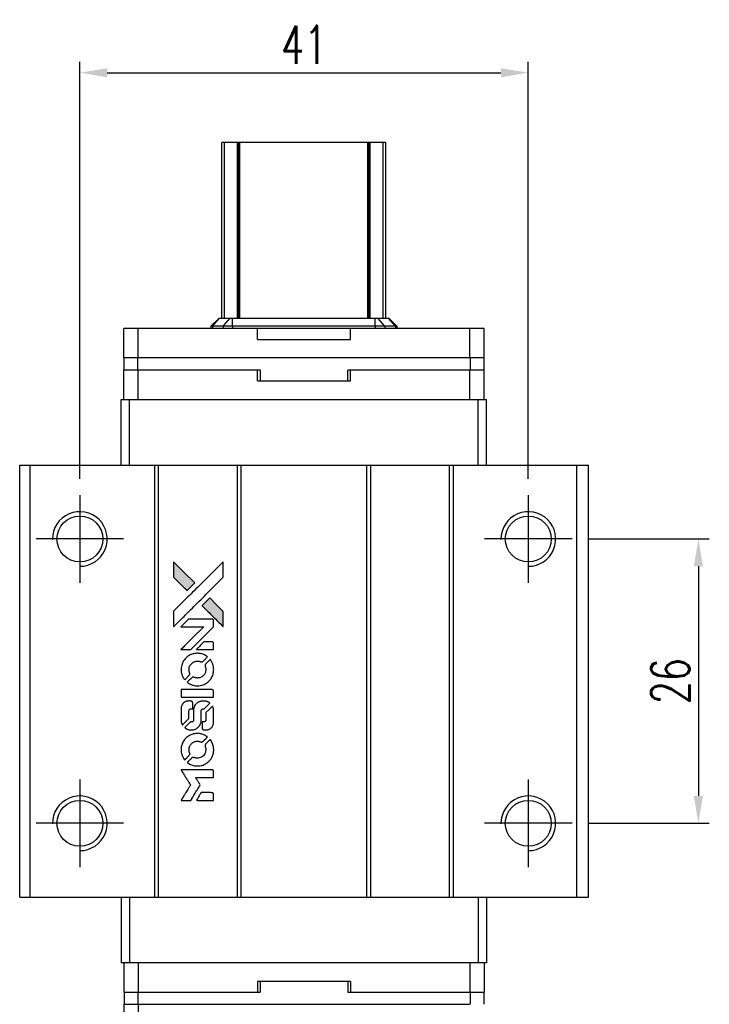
# Model space of a CAD drawing. Header units: millimetres. Extents: x 953 to 1206, y 90 to 291.
# Tile 2 of 3: x 968 to 1031, y 201 to 291. Entities that reach past the tile are written whole.
import ezdxf

# ---------------------------------------------------------------- set-up
doc = ezdxf.new("R2010")
doc.units = ezdxf.units.MM
doc.header["$LTSCALE"] = 0.1
doc.layers.get('0').update_dxf_attribs({"linetype": 'CONTINUOUS'})
doc.layers.get('Defpoints').update_dxf_attribs({"linetype": 'CONTINUOUS'})
doc.styles.add('DIM-7', font='SIMPLEX.shx', dxfattribs={"width": 0.7, "bigfont": 'chineset.shx'})
doc.dimstyles.new('CNS', dxfattribs={"dimtxt": 3.5, "dimasz": 2.5, "dimexe": 1, "dimexo": 1.5, "dimgap": 0.09, "dimtad": 0, "dimdsep": 46, "dimtxsty": 'DIM-7', "dimcen": 0.09, "dimclrd": 1, "dimclre": 1, "dimclrt": 4, "dimadec": 0, "dimazin": 0, "dimtfac": 1, "dimtix": 1, "dimtmove": 2, "dimatfit": 3, "dimfxl": 1, "dimtvp": 0.971429, "dimtolj": 1, "dimarcsym": 0})

# ---------------------------------------------------------------- blocks, each defined once
blk = doc.blocks.new('*D221')
at = {"color": 7, "lineweight": -2}
for p, q in [((973.319, 249.231), (973.319, 287.37)), ((1014.319, 249.231), (1014.319, 287.37)), ((975.819, 286.37), (1011.819, 286.37))]:
    blk.add_line(p, q, dxfattribs=at)
at = {"color": 7}
for points in [[(975.819, 286.787), (975.819, 285.954), (973.319, 286.37)], [(1011.819, 286.787), (1011.819, 285.954), (1014.319, 286.37)]]:
    blk.add_solid(points, dxfattribs=at)
at = {"layer": 'Defpoints', "color": 0}
for p in [(1014.319, 286.37), (973.319, 247.731), (1014.319, 247.731)]:
    blk.add_point(p, dxfattribs=at)
at = {"color": 7, "insert": (993.819, 288.92), "char_height": 3.5, "attachment_point": 5, "style": 'DIM-7'}
blk.add_mtext('\\A1;41', dxfattribs=at)
blk = doc.blocks.new('*D222')
at = {"color": 7, "lineweight": -2}
for p, q in [((1019.819, 243.731), (1030.867, 243.731)), ((1029.867, 241.231), (1029.867, 220.231)), ((1019.819, 217.731), (1030.867, 217.731))]:
    blk.add_line(p, q, dxfattribs=at)
at = {"color": 7}
for points in [[(1029.451, 241.231), (1030.284, 241.231), (1029.867, 243.731)], [(1029.451, 220.231), (1030.284, 220.231), (1029.867, 217.731)]]:
    blk.add_solid(points, dxfattribs=at)
at = {"layer": 'Defpoints', "color": 0}
for p in [(1018.319, 243.731), (1018.319, 217.731), (1029.867, 217.731)]:
    blk.add_point(p, dxfattribs=at)
at = {"color": 7, "insert": (1027.317, 230.731), "char_height": 3.5, "attachment_point": 5, "rotation": 90, "style": 'DIM-7'}
blk.add_mtext('\\A1;26', dxfattribs=at)
blk = doc.blocks.new('A$Cee72cd77')
at = {"linetype": 'Continuous'}
h = blk.add_hatch(color=256, dxfattribs=at)
h.dxf.hatch_style = 1
h.paths.add_polyline_path([(0, 21.808), (0, 21.103), (0, 20.398), (0.612, 19.791, 0.000288), (0.847, 19.558, 0.000479), (1.045, 19.363, 0.000013), (1.224, 19.185, 0.197177), (1.227, 19.184, 0.197497), (1.23, 19.185, 0.00004), (1.332, 19.287, 0.000834), (1.446, 19.399, 0.000506), (1.58, 19.533), (1.929, 19.882), (0.964, 20.845)])
h.paths.add_polyline_path([(3.299, 18.508), (2.949, 18.158, 0.000476), (2.815, 18.024, 0.000789), (2.702, 17.91, 0.000035), (2.6, 17.807, 0.19758), (2.599, 17.805, 0.198396), (2.6, 17.802, 0.000019), (2.739, 17.663, 0.000582), (2.893, 17.509, 0.000351), (3.076, 17.327, 0.000108), (3.851, 16.555, 0.000692), (4.243, 16.165, 0.000077), (4.515, 15.896, 0.197527), (4.525, 15.892, 0.410181), (4.53, 15.897, 0.000493), (4.531, 16.041, 0.002424), (4.533, 16.24, 0.000529), (4.533, 16.584), (4.533, 17.275), (3.916, 17.892)])
for points in [[(0.612, 19.791, 0.000288), (0.847, 19.558, 0.000479), (1.045, 19.363, 0.000013), (1.224, 19.185, 0.197177), (1.227, 19.184, 0.197497), (1.23, 19.185, 0.00004), (1.332, 19.287, 0.000836), (1.446, 19.399, 0.000505), (1.58, 19.533), (1.929, 19.882), (0.964, 20.845), (0, 21.808), (0, 21.103), (0, 20.398)], [(0.848, 16.721, -0.000056), (1.27, 17.142, -0.000021), (1.863, 17.734, -0.000021), (2.509, 18.378, -0.000025), (3.114, 18.982), (4.533, 20.397), (4.531, 21.099), (4.53, 21.8), (3.577, 20.854, 0.000274), (3.12, 20.399, 0.000123), (2.519, 19.801, 0.000121), (1.885, 19.169, 0.000165), (1.313, 18.598), (0, 17.287), (0, 16.581), (0, 15.875)], [(3.076, 17.327, 0.000108), (3.851, 16.555, 0.000692), (4.244, 16.165, 0.000077), (4.515, 15.896, 0.197527), (4.525, 15.892, 0.410182), (4.53, 15.897, 0.000493), (4.531, 16.041, 0.002424), (4.533, 16.24, 0.000529), (4.533, 16.583), (4.533, 17.275), (3.916, 17.892), (3.299, 18.508), (2.949, 18.158, 0.000476), (2.815, 18.024, 0.000789), (2.702, 17.91, 0.000035), (2.6, 17.807, 0.19758), (2.599, 17.805, 0.198396), (2.6, 17.802, 0.000019), (2.739, 17.663, 0.000582), (2.893, 17.509, 0.000351)], [(1.123, 13.792), (1.574, 13.792), (2.617, 14.837), (3.66, 15.882), (3.658, 16.173, 0.0008), (3.657, 16.36, 0.010795), (3.655, 16.428, 0.030495), (3.65, 16.466, 0.080372), (3.641, 16.492, 0.03816), (3.625, 16.517, 0.041799), (3.606, 16.538, 0.042486), (3.584, 16.555, 0.042078), (3.559, 16.569, 0.099276), (3.524, 16.577, 0.003302), (3.379, 16.579, 0.002586), (3.125, 16.58, 0.000204), (2.45, 16.579), (1.369, 16.577), (1.023, 16.229), (0.676, 15.882), (1.715, 15.878), (2.754, 15.875), (1.726, 14.853, 0.000253), (1.332, 14.459, 0.000412), (0.997, 14.125, 0.000041), (0.698, 13.826, 0.041338), (0.685, 13.811), (0.672, 13.792)], [(2.873, 13.792), (3.66, 13.792), (3.658, 14.086), (3.656, 14.379), (3.635, 14.413, 0.03146), (3.624, 14.428, 0.026444), (3.611, 14.443, 0.026444), (3.596, 14.457, 0.031457), (3.581, 14.468), (3.547, 14.489), (3.157, 14.491), (2.767, 14.493), (2.427, 14.148, 0.000745), (2.296, 14.015, 0.001228), (2.187, 13.903, 0.000087), (2.088, 13.801, 0.195134), (2.087, 13.798, 0.412117), (2.089, 13.795, 0.000048), (2.318, 13.794, 0.00109), (2.572, 13.793, 0.000653)], [(0.695, 11.796, 0.023681), (0.713, 11.673, 0.022402), (0.744, 11.55, 0.021929), (0.786, 11.427, 0.020503), (0.84, 11.306, 0.013745), (0.876, 11.237, 0.009767), (0.921, 11.162, 0.009658), (0.965, 11.093, 0.027804), (0.999, 11.048), (1.013, 11.031), (1.231, 11.249, 0.002053), (1.336, 11.355, 0.006738), (1.404, 11.425, 0.007826), (1.449, 11.476, 0.063909), (1.466, 11.501, 0.061532), (1.48, 11.54, 0.068674), (1.484, 11.58, 0.052072), (1.476, 11.627, 0.019648), (1.456, 11.692, -0.018366), (1.431, 11.77, -0.0288), (1.416, 11.839, -0.029061), (1.409, 11.909, -0.019155), (1.409, 11.99, -0.053809), (1.435, 12.165, -0.058833), (1.497, 12.324, -0.058566), (1.595, 12.465, -0.052525), (1.726, 12.586, -0.044733), (1.838, 12.654, -0.040573), (1.963, 12.704, -0.041123), (2.093, 12.732, -0.04951), (2.218, 12.736, -0.017369), (2.276, 12.73, -0.024255), (2.328, 12.721, -0.023787), (2.379, 12.706, -0.015798), (2.436, 12.685, 0.010631), (2.473, 12.671, 0.033653), (2.498, 12.663, 0.037806), (2.522, 12.66, 0.016307), (2.554, 12.659, 0.068179), (2.617, 12.668, 0.095747), (2.668, 12.693, 0.033418), (2.735, 12.753, 0.002133), (2.92, 12.941, 0.001452), (3.023, 13.048, 0.012393), (3.068, 13.097, 0.020479), (3.091, 13.126, 0.344362), (3.091, 13.138, 0.074287), (3.065, 13.161, 0.005454), (2.985, 13.213, 0.008391), (2.9, 13.263, 0.017097), (2.832, 13.3, 0.027375), (2.691, 13.36, 0.02835), (2.546, 13.404, 0.027723), (2.394, 13.431, 0.023913), (2.232, 13.444, 0.027047), (2.038, 13.439, 0.031685), (1.855, 13.412, 0.032425), (1.682, 13.364, 0.031013), (1.513, 13.293, 0.037914), (1.313, 13.174, 0.040153), (1.137, 13.029, 0.039834), (0.986, 12.856, 0.036173), (0.858, 12.655, 0.040752), (0.772, 12.459, 0.035885), (0.715, 12.243, 0.035491), (0.688, 12.018, 0.037615)], [(1.301, 10.754, 0.018008), (1.365, 10.712, 0.009842), (1.446, 10.665, 0.009807), (1.531, 10.621, 0.015716), (1.605, 10.587, 0.048467), (1.871, 10.503, 0.045841), (2.153, 10.47, 0.046006), (2.435, 10.489, 0.049638), (2.701, 10.56, 0.064819), (3.048, 10.743, 0.06695), (3.331, 11.008, 0.066691), (3.536, 11.339, 0.063505), (3.651, 11.717, 0.03135), (3.661, 11.814, 0.010439), (3.664, 11.957, 0.010391), (3.661, 12.099, 0.032408), (3.651, 12.195, 0.015696), (3.627, 12.307, 0.018095), (3.598, 12.412, 0.018551), (3.562, 12.513, 0.018352), (3.519, 12.61, 0.015568), (3.485, 12.675, 0.009832), (3.441, 12.748, 0.009795), (3.397, 12.817, 0.023727), (3.36, 12.865), (3.345, 12.885), (3.128, 12.671, 0.001528), (3.006, 12.55, 0.010022), (2.946, 12.488, 0.019586), (2.912, 12.448, 0.061865), (2.893, 12.418, 0.055054), (2.879, 12.372, 0.061607), (2.875, 12.326, 0.048725), (2.883, 12.272, 0.020221), (2.903, 12.202, -0.017722), (2.925, 12.126, -0.02685), (2.939, 12.058, -0.02759), (2.945, 11.991, -0.020233), (2.944, 11.916, -0.04793), (2.923, 11.773, -0.048386), (2.876, 11.637, -0.047866), (2.802, 11.512, -0.044964), (2.705, 11.4, -0.04333), (2.589, 11.306, -0.050921), (2.464, 11.239, -0.051473), (2.329, 11.2, -0.0459), (2.184, 11.186, -0.019014), (2.113, 11.189, -0.024114), (2.049, 11.197, -0.025081), (1.988, 11.211, -0.023892), (1.927, 11.231, 0.008624), (1.879, 11.248, 0.026486), (1.846, 11.258, 0.035074), (1.818, 11.262, 0.02756), (1.787, 11.263, 0.087163), (1.737, 11.253, 0.073291), (1.69, 11.227, 0.028074), (1.623, 11.168, 0.002594), (1.467, 11.014), (1.246, 10.793)], [(2.171, 9.427), (3.656, 9.429), (3.656, 9.721), (3.656, 10.012), (3.639, 10.046, 0.071429), (3.618, 10.075, 0.054799), (3.589, 10.1, 0.053585), (3.554, 10.119, 0.060698), (3.517, 10.128, 0.033975), (3.456, 10.132, 0.000112), (2.701, 10.133, 0.000726), (1.962, 10.131, 0.001084), (1.316, 10.128), (0.687, 10.123), (0.687, 9.775), (0.687, 9.426)], [(0.691, 7.253, 0.018538), (0.697, 7.208, 0.010695), (0.707, 7.155, 0.01068), (0.72, 7.102, 0.017678), (0.733, 7.057, 0.013849), (0.751, 7.007, 0.011814), (0.773, 6.956, 0.004513), (0.795, 6.908, 0.290035), (0.802, 6.903, 0.196418), (0.806, 6.905, 0.000124), (0.893, 6.99, 0.001477), (0.99, 7.086, 0.000898), (1.104, 7.199), (1.4, 7.496), (1.402, 7.866, -0.001471), (1.404, 8.147, -0.028714), (1.41, 8.233, -0.097073), (1.426, 8.281, -0.084199), (1.46, 8.323, -0.042698), (1.486, 8.342, -0.053912), (1.514, 8.356, -0.051004), (1.545, 8.363, -0.032967), (1.582, 8.365, 0.00807), (1.601, 8.366, 0.003023), (1.628, 8.367, 0.002994), (1.656, 8.368, 0.003629), (1.684, 8.37), (1.747, 8.374), (1.747, 8.658, 0.001618), (1.747, 8.794, 0.005206), (1.745, 8.884, 0.00535), (1.743, 8.947, 0.060675), (1.738, 8.971, 0.048484), (1.733, 8.984, 0.02389), (1.723, 9.001, 0.022812), (1.712, 9.017, 0.02462), (1.699, 9.032, 0.061781), (1.663, 9.06, 0.080179), (1.624, 9.077, 0.048561), (1.569, 9.084, 0.010021), (1.47, 9.086, 0.016602), (1.338, 9.082, 0.031409), (1.232, 9.068, 0.036474), (1.14, 9.043, 0.03439), (1.051, 9.004, 0.065928), (0.91, 8.907, 0.069066), (0.802, 8.777, 0.065697), (0.73, 8.617, 0.051559), (0.694, 8.43, 0.020904), (0.689, 8.33, 0.000451), (0.688, 7.839, 0.000419), (0.687, 7.346, 0.022759)], [(1.076, 6.603, 0.023289), (1.147, 6.558, 0.026845), (1.218, 6.521, 0.026047), (1.295, 6.492, 0.019751), (1.382, 6.468, 0.013249), (1.431, 6.457, 0.025169), (1.471, 6.452, 0.016532), (1.522, 6.45, 0.002937), (1.615, 6.449, 0.003317), (1.699, 6.45, 0.011808), (1.752, 6.452, 0.01777), (1.793, 6.455, 0.021476), (1.83, 6.462, 0.04325), (1.988, 6.511, 0.045753), (2.132, 6.586, 0.04649), (2.257, 6.685, 0.047672), (2.362, 6.804, 0.025315), (2.395, 6.855, 0.015208), (2.429, 6.919, 0.01512), (2.459, 6.986, 0.022488), (2.482, 7.046, 0.027857), (2.506, 7.14, 0.034138), (2.518, 7.23, 0.014286), (2.522, 7.366, 0.00124), (2.523, 7.714, -0.00103), (2.524, 7.928, -0.002552), (2.525, 8.084, -0.001594), (2.527, 8.203, -0.047676), (2.531, 8.233, -0.085307), (2.551, 8.285, -0.097789), (2.588, 8.324, -0.085947), (2.64, 8.35, -0.051339), (2.709, 8.363, 0.014634), (2.732, 8.365, 0.015028), (2.756, 8.369, 0.014927), (2.775, 8.374, 0.059415), (2.787, 8.379, 0.070595), (2.812, 8.397, 0.00028), (3.061, 8.643, 0.000111), (3.316, 8.895, 0.200239), (3.32, 8.906, 0.268906), (3.316, 8.913, 0.001866), (3.255, 8.948, 0.007532), (3.196, 8.98, 0.017818), (3.15, 9.002, 0.013256), (3.1, 9.022, 0.011636), (3.047, 9.04, 0.011528), (2.993, 9.057, 0.012303), (2.939, 9.07, 0.0423), (2.854, 9.081, 0.013657), (2.728, 9.084, 0.013857), (2.601, 9.079, 0.037428), (2.512, 9.067, 0.014927), (2.452, 9.052, 0.0122), (2.389, 9.033, 0.012518), (2.33, 9.012, 0.023062), (2.284, 8.991, 0.065961), (2.117, 8.878, 0.06055), (1.979, 8.722, 0.059676), (1.881, 8.535, 0.060497), (1.83, 8.331, 0.025683), (1.827, 8.287, 0.001528), (1.825, 8.155, 0.002124), (1.824, 7.988, 0.001173), (1.823, 7.785, -0.000809), (1.823, 7.428, -0.017164), (1.819, 7.322, -0.063931), (1.807, 7.267, -0.108429), (1.783, 7.226, -0.052941), (1.756, 7.203, -0.063675), (1.727, 7.188, -0.050562), (1.689, 7.179, -0.020337), (1.636, 7.173, 0.009897), (1.604, 7.171, 0.016482), (1.577, 7.167, 0.019019), (1.555, 7.163, 0.06043), (1.542, 7.157, 0.076267), (1.51, 7.134, 0.00054), (1.28, 6.902, 0.000307), (1.045, 6.663, 0.142594), (1.034, 6.644, 0.232419), (1.036, 6.638, 0.022995), (1.046, 6.628, 0.024627), (1.059, 6.616, 0.015407)], [(2.613, 6.563, 0.065483), (2.63, 6.529, 0.053271), (2.656, 6.498, 0.052018), (2.689, 6.472, 0.0556), (2.726, 6.455, 0.036839), (2.75, 6.448, 0.026922), (2.777, 6.445, 0.016905), (2.815, 6.443, 0.004317), (2.877, 6.443, 0.016369), (3.005, 6.447, 0.029936), (3.109, 6.461, 0.03418), (3.2, 6.485, 0.031327), (3.29, 6.522, 0.046935), (3.4, 6.589, 0.054053), (3.49, 6.672, 0.053701), (3.561, 6.774, 0.045364), (3.613, 6.894, 0.032479), (3.641, 7, 0.03386), (3.654, 7.107, 0.013578), (3.659, 7.276, 0.001155), (3.658, 7.711, 0.000413), (3.656, 8.084, 0.005008), (3.654, 8.227, 0.013199), (3.649, 8.308, 0.033956), (3.641, 8.366, 0.013909), (3.626, 8.426, 0.010864), (3.607, 8.491, 0.010938), (3.586, 8.549, 0.028702), (3.568, 8.59), (3.552, 8.621), (3.249, 8.322), (2.945, 8.022), (2.946, 7.672, -0.001504), (2.945, 7.523, -0.00328), (2.944, 7.408, -0.001901), (2.942, 7.318, -0.061333), (2.939, 7.296, -0.063621), (2.926, 7.266, -0.048633), (2.905, 7.237, -0.046769), (2.878, 7.211, -0.047961), (2.846, 7.191, -0.02678), (2.82, 7.179, -0.050957), (2.797, 7.173, -0.029398), (2.767, 7.17, -0.00401), (2.703, 7.168), (2.599, 7.165), (2.6, 6.883, 0.001061), (2.6, 6.715, 0.009147), (2.602, 6.64, 0.020721), (2.606, 6.595, 0.051619)], [(0.694, 4.474, 0.024131), (0.714, 4.346, 0.022344), (0.746, 4.218, 0.021883), (0.79, 4.091, 0.020884), (0.846, 3.965, 0.010669), (0.884, 3.894, 0.010389), (0.924, 3.824, 0.010913), (0.964, 3.762, 0.022227), (0.998, 3.715), (1.012, 3.698), (1.234, 3.923, 0.002452), (1.32, 4.011, 0.003628), (1.394, 4.089, 0.001662), (1.456, 4.156, 0.070159), (1.467, 4.172, 0.047671), (1.472, 4.185, 0.018624), (1.477, 4.204, 0.017921), (1.48, 4.224, 0.018804), (1.482, 4.245, 0.018255), (1.483, 4.273, 0.041312), (1.48, 4.295, 0.037164), (1.475, 4.316, 0.012342), (1.463, 4.348, -0.015101), (1.435, 4.423, -0.035998), (1.421, 4.481, -0.033244), (1.414, 4.543, -0.011249), (1.412, 4.633, -0.004059), (1.412, 4.707, -0.019693), (1.415, 4.749, -0.027943), (1.42, 4.783, -0.014411), (1.43, 4.826, -0.033089), (1.464, 4.926, -0.033887), (1.512, 5.021, -0.034021), (1.571, 5.108, -0.033942), (1.642, 5.186, -0.02816), (1.723, 5.255, -0.035032), (1.806, 5.31, -0.035269), (1.895, 5.353, -0.029196), (1.995, 5.385, -0.037862), (2.11, 5.406, -0.043657), (2.222, 5.408, -0.043064), (2.333, 5.391, -0.035184), (2.448, 5.354, 0.033699), (2.503, 5.336, 0.052815), (2.551, 5.329, 0.059167), (2.596, 5.333, 0.058972), (2.639, 5.347, 0.059208), (2.673, 5.367, 0.021125), (2.715, 5.404, 0.008691), (2.785, 5.472, 0.000851), (2.949, 5.64, 0.001873), (3.033, 5.726, 0.013884), (3.072, 5.768, 0.022355), (3.092, 5.794, 0.341453), (3.092, 5.804, 0.073011), (3.068, 5.825, 0.004587), (2.989, 5.877, 0.00748), (2.908, 5.927, 0.016837), (2.844, 5.962, 0.028606), (2.689, 6.03, 0.031352), (2.532, 6.078, 0.031004), (2.368, 6.106, 0.0268), (2.194, 6.115, 0.026698), (2.01, 6.106, 0.03002), (1.834, 6.076, 0.030357), (1.666, 6.026, 0.028554), (1.501, 5.955, 0.062944), (1.195, 5.751, 0.062206), (0.948, 5.477, 0.062448), (0.777, 5.152, 0.064355), (0.694, 4.797, 0.017377), (0.689, 4.726, 0.008369), (0.688, 4.635, 0.008367), (0.689, 4.544, 0.01757)], [(1.298, 3.426, 0.064158), (1.643, 3.242, 0.06356), (2.024, 3.151, 0.064004), (2.413, 3.159, 0.066747), (2.781, 3.265, 0.04321), (3.012, 3.391, 0.044737), (3.214, 3.554, 0.044901), (3.384, 3.749, 0.044184), (3.518, 3.973, 0.026293), (3.589, 4.143, 0.033344), (3.635, 4.306, 0.033227), (3.66, 4.475, 0.025815), (3.665, 4.661, 0.023119), (3.652, 4.839, 0.031044), (3.623, 4.997, 0.031337), (3.575, 5.15, 0.024258), (3.505, 5.31, 0.015622), (3.474, 5.365, 0.008495), (3.434, 5.432, 0.008415), (3.393, 5.496, 0.020814), (3.359, 5.541), (3.343, 5.561), (3.127, 5.347, 0.002843), (2.967, 5.187, 0.033917), (2.91, 5.121, 0.087906), (2.885, 5.071, 0.073302), (2.877, 5.013, 0.022047), (2.878, 4.985, 0.026465), (2.882, 4.958, 0.022233), (2.889, 4.929, 0.009985), (2.901, 4.891, -0.039011), (2.935, 4.753, -0.044398), (2.946, 4.618, -0.045096), (2.932, 4.484, -0.04265), (2.895, 4.353, -0.071154), (2.793, 4.167, -0.068827), (2.642, 4.015, -0.068713), (2.455, 3.91, -0.070507), (2.248, 3.861, -0.028605), (2.16, 3.857, -0.031418), (2.074, 3.864, -0.031044), (1.989, 3.882, -0.02668), (1.903, 3.911, 0.038913), (1.852, 3.927, 0.043732), (1.801, 3.934, 0.047754), (1.754, 3.932, 0.075756), (1.716, 3.92, 0.07294), (1.696, 3.907, 0.003456), (1.637, 3.852, 0.005023), (1.562, 3.781, 0.002422), (1.468, 3.688, 0.000819), (1.384, 3.604, 0.001349), (1.313, 3.532, 0.0001), (1.249, 3.468, 0.205335), (1.248, 3.466, 0.219821), (1.249, 3.463, 0.002494), (1.263, 3.453, 0.007089), (1.279, 3.44, 0.004494)], [(1.129, 0), (1.578, 0), (1.653, 0.123, -0.000297), (1.699, 0.198, -0.000037), (1.8, 0.363, -0.000043), (1.92, 0.558, -0.000036), (2.047, 0.766, 0.000044), (2.172, 0.969, 0.000063), (2.283, 1.15, 0.000035), (2.377, 1.304, 0.0009), (2.402, 1.345), (2.439, 1.405), (2.39, 1.484, 0.001175), (2.362, 1.529, 0.000208), (2.309, 1.614, 0.000225), (2.247, 1.714, 0.000203), (2.183, 1.817, -0.000711), (2.122, 1.915, -0.001119), (2.07, 1.999, -0.000263), (2.024, 2.074, -0.04589), (2.02, 2.082, -0.519312), (2.025, 2.089, -0.001914), (2.145, 2.091, -0.003124), (2.344, 2.093, -0.000285), (2.838, 2.093), (3.66, 2.093), (3.66, 2.38, 0.001727), (3.659, 2.585, 0.025279), (3.655, 2.658, 0.073886), (3.644, 2.7, 0.07426), (3.621, 2.737, 0.03264), (3.612, 2.747, 0.01784), (3.6, 2.757, 0.017712), (3.586, 2.767, 0.026854), (3.574, 2.774), (3.546, 2.79), (2.112, 2.791), (0.678, 2.793), (0.688, 2.778, -0.004595), (0.695, 2.766, -0.00016), (0.722, 2.723, -0.000298), (0.754, 2.671, -0.000208), (0.791, 2.613, 0.000986), (0.897, 2.442, 0.00025), (1.07, 2.165, 0.000268), (1.255, 1.87, 0.000436), (1.412, 1.62, -0.002932), (1.464, 1.537, -0.004718), (1.507, 1.466, -0.001113), (1.543, 1.404, -0.227179), (1.544, 1.397, -0.045982), (1.54, 1.39, -0.000145), (1.489, 1.306, -0.000825), (1.43, 1.211, -0.000517), (1.362, 1.101, 0.000056), (1.126, 0.722, 0.000289), (0.996, 0.512, 0.000481), (0.9, 0.356, 0.000418), (0.799, 0.192), (0.681, 0)], [(2.87, 0), (3.66, 0), (3.66, 0.288, 0.000842), (3.66, 0.471, 0.010591), (3.658, 0.54, 0.028995), (3.654, 0.579, 0.069543), (3.645, 0.606, 0.051063), (3.63, 0.632, 0.039932), (3.609, 0.656, 0.039414), (3.583, 0.677, 0.045845), (3.556, 0.692, 0.094811), (3.529, 0.699, 0.007124), (3.452, 0.702, 0.004713), (3.319, 0.703, 0.000534), (3.019, 0.703), (2.506, 0.703), (2.462, 0.63, 0.000828), (2.332, 0.419, 0.000879), (2.205, 0.212, 0.000048), (2.081, 0.009, 0.137596), (2.08, 0.003, 0.413028), (2.081, 0.002, 0.000016), (2.312, 0.001, 0.000623), (2.567, 0, 0.000374)]]:
    blk.add_lwpolyline(points, format="xyb", close=True)

msp = doc.modelspace()

# ---------------------------------------------------------------- linework, layer by layer
at = {"color": 7, "linetype": 'Continuous', "lineweight": 25}
for p, q in [((986.55, 279.981), (986.299, 279.981)), ((986.299, 263.921), (986.299, 279.981)), ((986.299, 279.981), (986.299, 279.981)), ((986.299, 263.921), (986.299, 279.981)), ((987.739, 279.981), (986.55, 279.981)), ((986.55, 263.921), (986.55, 279.981)), ((987.824, 279.981), (987.739, 279.981)), ((987.739, 263.921), (987.739, 279.981)), ((987.949, 279.981), (987.824, 279.981)), ((987.824, 263.921), (987.824, 279.981)), ((999.649, 279.981), (987.949, 279.981)), ((987.949, 263.921), (987.949, 279.981)), ((999.649, 263.921), (999.649, 279.981)), ((999.773, 279.981), (999.649, 279.981)), ((999.859, 279.981), (999.773, 279.981)), ((999.773, 263.921), (999.773, 279.981)), ((1001.047, 279.981), (999.859, 279.981)), ((999.859, 263.921), (999.859, 279.981)), ((1001.047, 263.921), (1001.047, 279.981)), ((1001.299, 263.921), (1001.299, 279.981)), ((1001.299, 263.921), (1001.299, 279.981)), ((985.309, 263.181), (986.049, 263.921)), ((985.436, 263.181), (986.082, 263.921)), ((986.049, 263.921), (986.082, 263.921)), ((986.082, 263.921), (987.063, 263.921)), ((986.417, 263.181), (987.063, 263.921)), ((987.063, 263.921), (987.29, 263.921)), ((987.29, 263.181), (987.29, 263.921)), ((987.29, 263.921), (1000.328, 263.921)), ((1000.328, 263.181), (1000.328, 263.921)), ((1000.328, 263.921), (1000.555, 263.921)), ((1001.201, 263.181), (1000.555, 263.921)), ((1000.555, 263.921), (1001.536, 263.921)), ((1002.181, 263.181), (1001.536, 263.921)), ((1001.536, 263.921), (1001.569, 263.921)), ((1002.309, 263.181), (1001.569, 263.921)), ((977.334, 260.281), (977.334, 262.981)), ((978.635, 262.981), (977.334, 262.981)), ((978.635, 260.281), (978.635, 262.981)), ((989.559, 262.981), (978.635, 262.981)), ((985.436, 263.181), (985.309, 263.181)), ((985.309, 263.181), (985.309, 262.981)), ((986.417, 263.181), (985.436, 263.181)), ((985.436, 263.181), (985.436, 262.981)), ((987.29, 263.181), (986.417, 263.181)), ((986.417, 263.181), (986.417, 262.981)), ((1000.328, 263.181), (987.29, 263.181)), ((987.29, 263.181), (987.29, 262.981)), ((989.559, 261.981), (989.559, 262.981)), ((998.059, 261.981), (998.059, 262.981)), ((1008.982, 262.981), (998.059, 262.981)), ((1001.201, 263.181), (1000.328, 263.181)), ((1000.328, 263.181), (1000.328, 262.981)), ((1001.201, 263.181), (1001.201, 262.981)), ((1002.181, 263.181), (1001.201, 263.181)), ((1002.181, 263.181), (1002.181, 262.981)), ((1002.309, 263.181), (1002.181, 263.181)), ((1002.309, 263.181), (1002.309, 262.981)), ((1008.982, 260.281), (1008.982, 262.981)), ((1010.284, 262.981), (1008.982, 262.981)), ((1010.284, 260.281), (1010.284, 262.981)), ((989.559, 261.981), (998.059, 261.981)), ((978.635, 260.281), (977.334, 260.281)), ((977.371, 259.181), (977.371, 260.281)), ((978.621, 259.181), (978.621, 260.281)), ((1008.982, 260.281), (978.635, 260.281)), ((1009.009, 260.281), (1008.982, 260.281)), ((1009.021, 260.281), (1009.009, 260.281)), ((1009.021, 259.181), (1009.021, 260.281)), ((1010.271, 260.281), (1009.021, 260.281)), ((1010.271, 259.181), (1010.271, 260.281)), ((1010.284, 260.281), (1010.271, 260.281)), ((977.334, 256.481), (977.334, 259.181)), ((978.635, 259.181), (977.334, 259.181)), ((978.635, 256.481), (978.635, 259.181)), ((989.559, 259.181), (978.635, 259.181)), ((989.821, 259.181), (989.559, 259.181)), ((989.559, 258.181), (989.559, 259.181)), ((989.821, 258.181), (989.821, 259.181)), ((998.059, 259.181), (997.821, 259.181)), ((997.821, 258.181), (997.821, 259.181)), ((998.059, 258.181), (998.059, 259.181)), ((1008.982, 259.181), (998.059, 259.181)), ((1008.982, 256.481), (1008.982, 259.181)), ((1009.009, 259.181), (1008.982, 259.181)), ((1009.021, 259.181), (1009.009, 259.181)), ((1010.271, 259.181), (1009.021, 259.181)), ((1010.284, 259.181), (1010.271, 259.181)), ((1010.284, 256.481), (1010.284, 259.181)), ((989.559, 258.181), (998.059, 258.181)), ((977.099, 250.481), (977.099, 256.481)), ((977.099, 256.481), (977.857, 256.481)), ((977.857, 250.481), (977.857, 256.481)), ((977.857, 256.481), (1009.741, 256.481)), ((1009.741, 250.481), (1009.741, 256.481)), ((1009.741, 256.481), (1010.499, 256.481)), ((1010.499, 250.481), (1010.499, 256.481)), ((967.819, 210.981), (967.819, 250.481)), ((967.819, 250.481), (968.769, 250.481)), ((968.769, 210.981), (968.769, 250.481)), ((968.769, 250.481), (980.169, 250.481)), ((980.169, 210.981), (980.169, 250.481)), ((980.169, 250.481), (980.519, 250.481)), ((980.519, 210.981), (980.519, 250.481)), ((980.519, 250.481), (987.719, 250.481)), ((987.719, 210.981), (987.719, 250.481)), ((987.719, 250.481), (988.069, 250.481)), ((988.069, 210.981), (988.069, 250.481)), ((988.069, 250.481), (999.569, 250.481)), ((999.569, 210.981), (999.569, 250.481)), ((999.569, 250.481), (999.919, 250.481)), ((999.919, 210.981), (999.919, 250.481)), ((999.919, 250.481), (1007.119, 250.481)), ((1007.119, 210.981), (1007.119, 250.481)), ((1007.119, 250.481), (1007.469, 250.481)), ((1007.469, 210.981), (1007.469, 250.481)), ((1007.469, 250.481), (1018.769, 250.481)), ((1018.769, 210.981), (1018.769, 250.481)), ((1018.769, 250.481), (1019.819, 250.481)), ((1019.819, 210.981), (1019.819, 250.481)), ((967.819, 210.981), (968.769, 210.981)), ((968.769, 210.981), (980.169, 210.981)), ((977.099, 210.981), (977.099, 204.981)), ((977.857, 210.981), (977.857, 204.981)), ((980.169, 210.981), (980.519, 210.981)), ((980.519, 210.981), (987.719, 210.981)), ((987.719, 210.981), (988.069, 210.981)), ((988.069, 210.981), (999.569, 210.981)), ((999.569, 210.981), (999.919, 210.981)), ((999.919, 210.981), (1007.119, 210.981)), ((1007.119, 210.981), (1007.469, 210.981)), ((1007.469, 210.981), (1018.769, 210.981)), ((1009.741, 210.981), (1009.741, 204.981)), ((1010.499, 210.981), (1010.499, 204.981)), ((1018.769, 210.981), (1019.819, 210.981)), ((977.857, 204.981), (977.099, 204.981)), ((977.334, 204.981), (977.334, 202.281)), ((1009.741, 204.981), (977.857, 204.981)), ((978.635, 204.981), (978.635, 202.281)), ((1008.982, 204.981), (1008.982, 202.281)), ((1010.499, 204.981), (1009.741, 204.981)), ((1010.284, 204.981), (1010.284, 202.281)), ((989.559, 203.281), (989.559, 202.281)), ((998.059, 203.281), (989.559, 203.281)), ((989.806, 203.281), (989.806, 202.281)), ((997.806, 203.281), (997.806, 202.281)), ((998.059, 203.281), (998.059, 202.281)), ((977.334, 202.281), (977.356, 202.281)), ((977.356, 202.281), (977.356, 201.181)), ((977.356, 202.281), (978.606, 202.281)), ((978.606, 202.281), (978.606, 201.181)), ((978.606, 202.281), (978.607, 202.281)), ((978.607, 202.281), (978.635, 202.281)), ((978.635, 202.281), (989.559, 202.281)), ((989.559, 202.281), (989.806, 202.281)), ((997.806, 202.281), (998.059, 202.281)), ((998.059, 202.281), (1008.982, 202.281)), ((1008.982, 202.281), (1010.284, 202.281)), ((1009.006, 202.281), (1009.006, 201.181)), ((1010.256, 202.281), (1010.256, 201.181)), ((977.334, 201.181), (977.334, 198.481)), ((977.334, 201.181), (977.356, 201.181)), ((977.356, 201.181), (978.606, 201.181)), ((978.606, 201.181), (978.607, 201.181)), ((978.607, 201.181), (978.635, 201.181)), ((978.635, 201.181), (978.635, 198.481)), ((978.635, 201.181), (1008.982, 201.181))]:
    msp.add_line(p, q, dxfattribs=at)
for p, q in [((973.319, 247.731), (973.319, 239.731)), ((1014.319, 247.731), (1014.319, 239.731)), ((977.319, 243.731), (969.319, 243.731)), ((1018.319, 243.731), (1010.319, 243.731)), ((973.319, 221.731), (973.319, 213.731)), ((1014.319, 221.731), (1014.319, 213.731)), ((977.319, 217.731), (969.319, 217.731)), ((1018.319, 217.731), (1010.319, 217.731))]:
    msp.add_line(p, q)
for centre in [(973.319, 243.731), (1014.319, 243.731), (973.319, 217.731), (1014.319, 217.731)]:
    msp.add_circle(centre, 2.1, dxfattribs=at)
for centre in [(973.319, 243.731), (1014.319, 243.731), (973.319, 217.731), (1014.319, 217.731)]:
    msp.add_arc(centre, 2.5, 270, 180.88374, dxfattribs=at)
for points, knots in [([(1001.299, 279.981), (1001.299, 279.981), (1001.275, 279.981), (1001.18, 279.981), (1001.111, 279.981), (1001.047, 279.981)], [0, 0, 0, 0, 0.5, 0.5, 1, 1, 1, 1]), ([(998.059, 262.981), (998.059, 262.981), (997.956, 262.981), (997.525, 262.981), (997.198, 262.981), (996.602, 262.981), (996.386, 262.981), (996.049, 262.981), (995.935, 262.981), (995.699, 262.981), (995.577, 262.981), (994.946, 262.981), (994.378, 262.981), (993.24, 262.981), (992.672, 262.981), (992.041, 262.981), (991.918, 262.981), (991.682, 262.981), (991.569, 262.981), (991.232, 262.981), (991.016, 262.981), (990.42, 262.981), (990.093, 262.981), (989.662, 262.981), (989.559, 262.981), (989.559, 262.981)], [0, 0, 0, 0, 0.125, 0.125, 0.25, 0.25, 0.3125, 0.3125, 0.34375, 0.34375, 0.375, 0.375, 0.5, 0.5, 0.625, 0.625, 0.65625, 0.65625, 0.6875, 0.6875, 0.75, 0.75, 0.875, 0.875, 1, 1, 1, 1])]:
    msp.add_open_spline(points, degree=3, knots=knots, dxfattribs=at)

# ---------------------------------------------------------------- block references
msp.add_blockref('A$Cee72cd77', (981.889, 219.831))

# ---------------------------------------------------------------- dimensions: what is measured, and where the dimension line sits
at = {"color": 7}
dim = msp.add_linear_dim(base=(1014.319, 286.37), p1=(973.319, 247.731), p2=(1014.319, 247.731), dimstyle='CNS', override={"dimgap": 0.8, "dimtad": 1, "dimclrd": 7, "dimclre": 7, "dimclrt": 7, "dimadec": 2, "dimazin": 2, "dimtmove": 1}, dxfattribs=at)
dim.commit()
dim.dimension.update_dxf_attribs({"geometry": '*D221', "text_midpoint": (993.819, 288.92)})
dim = msp.add_linear_dim(base=(1029.867, 217.731), p1=(1018.319, 243.731), p2=(1018.319, 217.731), angle=90, dimstyle='CNS', override={"dimgap": 0.8, "dimtad": 1, "dimclrd": 7, "dimclre": 7, "dimclrt": 7, "dimadec": 2, "dimazin": 2, "dimtmove": 1}, dxfattribs=at)
dim.commit()
dim.dimension.update_dxf_attribs({"geometry": '*D222', "text_midpoint": (1027.317, 230.731)})

doc.saveas('drawing.dxf')
